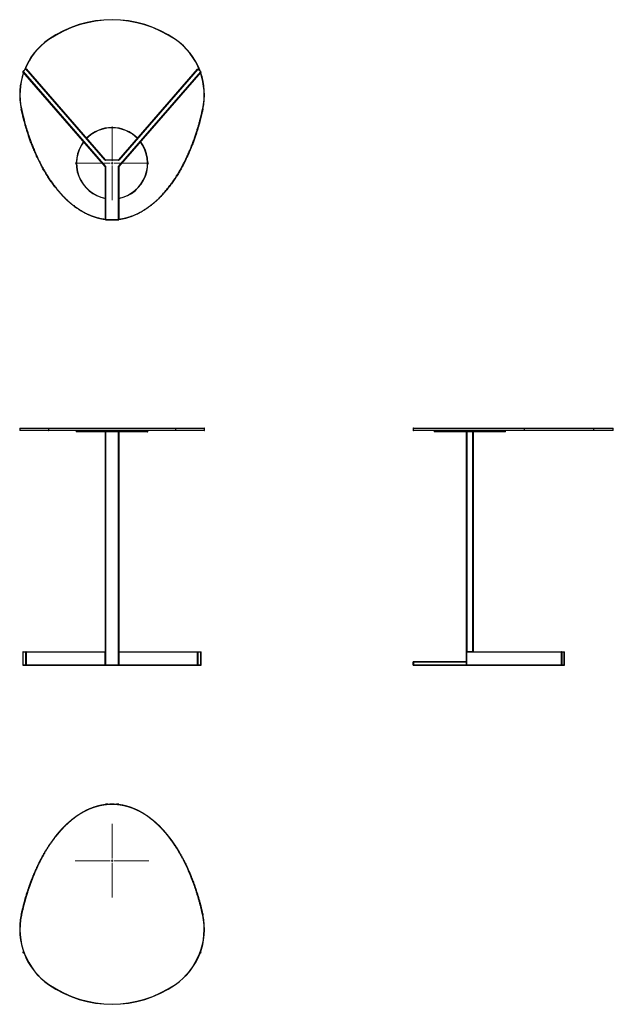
# Model space of a CAD drawing. Header units: metres. Extents: x 0.082 to 0.367, y 0.037 to 0.265.
import ezdxf

# ---------------------------------------------------------------- set-up
doc = ezdxf.new("R2010")
doc.units = ezdxf.units.M
doc.header["$LTSCALE"] = 0.002
doc.layers.get('0').update_dxf_attribs({"lineweight": 25})

# ---------------------------------------------------------------- blocks, each defined once
blk = doc.blocks.new('SW_CENTERMARKSYMBOL_0')
at = {"color": 7, "linetype": 'Continuous', "lineweight": 18}
for p, q in [((0, 0.0005), (0, 0.00825)), ((-0.0005, 0), (-0.00825, 0)), ((0, 0), (-0.00025, 0)), ((0, 0), (0, 0.00025)), ((0, 0), (0, -0.00025)), ((0, 0), (0.00025, 0)), ((0.0005, 0), (0.00825, 0)), ((0, -0.0005), (0, -0.00825))]:
    blk.add_line(p, q, dxfattribs=at)
blk = doc.blocks.new('SW_CENTERMARKSYMBOL_1')
at = {"color": 7, "linetype": 'Continuous', "lineweight": 18}
for p, q in [((0, 0.0005), (0, 0.00825)), ((-0.0005, 0), (-0.00825, 0)), ((0, 0), (-0.00025, 0)), ((0, 0), (0, 0.00025)), ((0, 0), (0, -0.00025)), ((0, 0), (0.00025, 0)), ((0.0005, 0), (0.00825, 0)), ((0, -0.0005), (0, -0.00825))]:
    blk.add_line(p, q, dxfattribs=at)

msp = doc.modelspace()

# ---------------------------------------------------------------- linework, layer by layer
at = {"color": 7, "linetype": 'Continuous', "lineweight": 25}
for p, q in [((0.0887830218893, 0.2525683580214), (0.0888114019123, 0.2525271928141)), ((0.1171630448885, 0.2525683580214), (0.1171346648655, 0.2525271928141)), ((0.0830427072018, 0.2453955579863), (0.0830049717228, 0.2453627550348)), ((0.1014607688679, 0.224131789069), (0.0830049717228, 0.2453627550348)), ((0.0830099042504, 0.2454332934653), (0.0836771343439, 0.2460133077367)), ((0.0830427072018, 0.2453955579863), (0.0830099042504, 0.2454332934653)), ((0.0837099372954, 0.2459755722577), (0.0830427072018, 0.2453955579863)), ((0.0830427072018, 0.2453955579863), (0.1015230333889, 0.2241363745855)), ((0.0837099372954, 0.2459755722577), (0.0836771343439, 0.2460133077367)), ((0.0837099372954, 0.2459755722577), (0.0837476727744, 0.2460083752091)), ((0.1014203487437, 0.2256020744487), (0.0837099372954, 0.2459755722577)), ((0.0837476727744, 0.2460083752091), (0.1014580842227, 0.2256348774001)), ((0.1044230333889, 0.2241363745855), (0.1228356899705, 0.24531771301)), ((0.1228734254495, 0.2452849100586), (0.1044852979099, 0.224131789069)), ((0.1044879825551, 0.2256348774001), (0.122130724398, 0.2459305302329)), ((0.122168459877, 0.2458977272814), (0.1045257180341, 0.2256020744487)), ((0.122130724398, 0.2459305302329), (0.122168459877, 0.2458977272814)), ((0.1222012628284, 0.2459354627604), (0.122168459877, 0.2458977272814)), ((0.1228356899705, 0.24531771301), (0.122168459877, 0.2458977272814)), ((0.1222012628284, 0.2459354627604), (0.122868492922, 0.245355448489)), ((0.122868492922, 0.245355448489), (0.1228356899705, 0.24531771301)), ((0.1228734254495, 0.2452849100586), (0.1228356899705, 0.24531771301)), ((0.0826935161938, 0.2370188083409), (0.0826446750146, 0.2370081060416)), ((0.123252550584, 0.2370188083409), (0.1233013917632, 0.2370081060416)), ((0.1014203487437, 0.2256020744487), (0.1014580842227, 0.2256348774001)), ((0.1014958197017, 0.2256176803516), (0.1014958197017, 0.2255676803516)), ((0.1014958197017, 0.2256176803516), (0.1044502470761, 0.2256176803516)), ((0.1044502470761, 0.2255676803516), (0.1014958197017, 0.2255676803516)), ((0.1044502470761, 0.2256176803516), (0.1044502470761, 0.2255676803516)), ((0.1044879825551, 0.2256348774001), (0.1045257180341, 0.2256020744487)), ((0.1014607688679, 0.224131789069), (0.1015230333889, 0.2241363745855)), ((0.1015230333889, 0.2241363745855), (0.1014730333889, 0.2240989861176)), ((0.1014730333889, 0.2122581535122), (0.1014730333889, 0.2240989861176)), ((0.1015230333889, 0.2241363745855), (0.1015230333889, 0.2122581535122)), ((0.1044230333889, 0.2122581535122), (0.1044230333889, 0.2241363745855)), ((0.1044730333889, 0.2240989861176), (0.1044230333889, 0.2241363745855)), ((0.1044230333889, 0.2241363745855), (0.1044852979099, 0.224131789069)), ((0.1044730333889, 0.2240989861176), (0.1044730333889, 0.2122581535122)), ((0.1015230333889, 0.2122581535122), (0.1014730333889, 0.2122581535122)), ((0.1015230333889, 0.2122581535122), (0.1015230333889, 0.2122081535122)), ((0.1015230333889, 0.2122581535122), (0.1044230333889, 0.2122581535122)), ((0.1044230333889, 0.2122081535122), (0.1015230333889, 0.2122081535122)), ((0.1044230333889, 0.2122581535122), (0.1044230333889, 0.2122081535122)), ((0.1044730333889, 0.2122581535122), (0.1044230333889, 0.2122581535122)), ((0.0822970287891, 0.1655733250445), (0.0822970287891, 0.1651733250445)), ((0.0823470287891, 0.1656233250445), (0.0888114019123, 0.1656233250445)), ((0.1171630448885, 0.1655733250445), (0.0887830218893, 0.1655733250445)), ((0.0887830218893, 0.1655733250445), (0.0887830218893, 0.1651733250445)), ((0.0887830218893, 0.1651733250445), (0.1171630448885, 0.1651733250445)), ((0.0888114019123, 0.1656233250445), (0.1171346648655, 0.1656233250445)), ((0.1171346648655, 0.1656233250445), (0.1235990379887, 0.1656233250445)), ((0.1171630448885, 0.1655733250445), (0.1171630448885, 0.1651733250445)), ((0.1236490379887, 0.1651733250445), (0.1236490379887, 0.1655733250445)), ((0.1703824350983, 0.1655733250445), (0.1703824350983, 0.1651733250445)), ((0.1951823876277, 0.1655733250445), (0.1951823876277, 0.1651733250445)), ((0.2107426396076, 0.1655733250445), (0.1951823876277, 0.1655733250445)), ((0.1951823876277, 0.1651733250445), (0.2107426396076, 0.1651733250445)), ((0.195193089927, 0.1656233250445), (0.2107014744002, 0.1656233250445)), ((0.2107014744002, 0.1656233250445), (0.2151100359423, 0.1656233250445)), ((0.2107426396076, 0.1655733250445), (0.2107426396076, 0.1651733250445)), ((0.2151600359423, 0.1651733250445), (0.2151600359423, 0.1655733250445)), ((0.0888114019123, 0.1651233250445), (0.0823470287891, 0.1651233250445)), ((0.1171346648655, 0.1651233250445), (0.0888114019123, 0.1651233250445)), ((0.0949730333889, 0.1651233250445), (0.0949730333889, 0.1648733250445)), ((0.1029730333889, 0.1648233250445), (0.0950230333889, 0.1648233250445)), ((0.1014730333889, 0.1156733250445), (0.1014730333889, 0.1648233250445)), ((0.1015230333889, 0.1648233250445), (0.1015230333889, 0.1156733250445)), ((0.1109230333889, 0.1648233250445), (0.1029730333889, 0.1648233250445)), ((0.1044230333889, 0.1155733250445), (0.1044230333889, 0.1648233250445)), ((0.1044730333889, 0.1648233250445), (0.1044730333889, 0.1156733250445)), ((0.1109730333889, 0.1648733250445), (0.1109730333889, 0.1651233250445)), ((0.1235990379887, 0.1651233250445), (0.1171346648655, 0.1651233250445)), ((0.1750419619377, 0.1651233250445), (0.1750419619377, 0.1648733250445)), ((0.1909919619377, 0.1648233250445), (0.1750919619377, 0.1648233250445)), ((0.1822919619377, 0.1156733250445), (0.1822919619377, 0.1648233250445)), ((0.1823419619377, 0.1648233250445), (0.1823419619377, 0.1156733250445)), ((0.1837419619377, 0.1156733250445), (0.1837419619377, 0.1648233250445)), ((0.1837919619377, 0.1648233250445), (0.1837919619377, 0.1156733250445)), ((0.1910419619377, 0.1648733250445), (0.1910419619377, 0.1651233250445)), ((0.2107014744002, 0.1651233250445), (0.195193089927, 0.1651233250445)), ((0.2151100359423, 0.1651233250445), (0.2107014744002, 0.1651233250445)), ((0.0829927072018, 0.1155733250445), (0.0829927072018, 0.1126733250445)), ((0.0836771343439, 0.1155733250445), (0.0830099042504, 0.1155733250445)), ((0.0830099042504, 0.1155733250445), (0.0830099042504, 0.1126733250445)), ((0.0830427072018, 0.1156233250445), (0.0837099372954, 0.1156233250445)), ((0.0837476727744, 0.1155733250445), (0.0836771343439, 0.1155733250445)), ((0.0836771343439, 0.1126733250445), (0.0836771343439, 0.1155733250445)), ((0.0837099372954, 0.1156233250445), (0.1014203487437, 0.1156233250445)), ((0.0837476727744, 0.1155733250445), (0.0837476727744, 0.1126733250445)), ((0.1014580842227, 0.1155733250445), (0.0837476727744, 0.1155733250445)), ((0.1014203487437, 0.1156233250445), (0.1014269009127, 0.1156233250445)), ((0.1014580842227, 0.1126733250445), (0.1014580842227, 0.1155733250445)), ((0.1014613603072, 0.1155733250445), (0.1014580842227, 0.1155733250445)), ((0.1014594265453, 0.1156390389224), (0.1014958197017, 0.1156047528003)), ((0.1014730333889, 0.1156733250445), (0.1015230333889, 0.1156733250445)), ((0.1014958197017, 0.1156047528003), (0.1014958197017, 0.1126733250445)), ((0.1044230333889, 0.1155733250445), (0.1044366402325, 0.1156005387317)), ((0.1044502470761, 0.1155869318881), (0.1044230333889, 0.1155733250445)), ((0.1044502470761, 0.1155733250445), (0.1044230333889, 0.1155733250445)), ((0.1044502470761, 0.1155733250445), (0.1044502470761, 0.1155869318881)), ((0.1044879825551, 0.1155733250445), (0.1044502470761, 0.1155733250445)), ((0.1044502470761, 0.1126733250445), (0.1044502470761, 0.1155733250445)), ((0.104471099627, 0.1156733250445), (0.1044730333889, 0.1156733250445)), ((0.122130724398, 0.1155733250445), (0.1044879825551, 0.1155733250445)), ((0.1044879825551, 0.1155733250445), (0.1044879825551, 0.1126733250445)), ((0.1045191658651, 0.1156233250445), (0.1045257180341, 0.1156233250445)), ((0.1045257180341, 0.1156233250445), (0.122168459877, 0.1156233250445)), ((0.1222012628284, 0.1155733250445), (0.122130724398, 0.1155733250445)), ((0.122130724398, 0.1126733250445), (0.122130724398, 0.1155733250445)), ((0.122168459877, 0.1156233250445), (0.1228356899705, 0.1156233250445)), ((0.1222012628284, 0.1155733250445), (0.1222012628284, 0.1126733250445)), ((0.122868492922, 0.1155733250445), (0.1222012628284, 0.1155733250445)), ((0.122868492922, 0.1126733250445), (0.122868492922, 0.1155733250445)), ((0.1228856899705, 0.1126733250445), (0.1228856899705, 0.1155733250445)), ((0.1822919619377, 0.1156047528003), (0.1822919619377, 0.1156733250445)), ((0.1822919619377, 0.1156733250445), (0.1823419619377, 0.1156733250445)), ((0.1823091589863, 0.1156047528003), (0.1822919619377, 0.1156047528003)), ((0.1822919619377, 0.1134733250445), (0.1822919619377, 0.1156047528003)), ((0.1823091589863, 0.1156047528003), (0.1823091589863, 0.1134733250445)), ((0.1823419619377, 0.1156733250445), (0.1837419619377, 0.1156733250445)), ((0.1823419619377, 0.1156390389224), (0.1823419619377, 0.1156733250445)), ((0.203537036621, 0.1155733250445), (0.182392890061, 0.1155733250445)), ((0.1824256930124, 0.1156233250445), (0.2035698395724, 0.1156233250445)), ((0.1837419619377, 0.1156390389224), (0.1837419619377, 0.1156733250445)), ((0.1837419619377, 0.1156733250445), (0.1837919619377, 0.1156733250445)), ((0.1837419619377, 0.1156233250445), (0.1837419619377, 0.1156390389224)), ((0.1837919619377, 0.1156733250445), (0.1837919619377, 0.1156233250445)), ((0.2036075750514, 0.1155733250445), (0.203537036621, 0.1155733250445)), ((0.203537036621, 0.1126733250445), (0.203537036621, 0.1155733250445)), ((0.2035698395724, 0.1156233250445), (0.2041498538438, 0.1156233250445)), ((0.2036075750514, 0.1155733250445), (0.2036075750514, 0.1126733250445)), ((0.2041875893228, 0.1155733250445), (0.2036075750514, 0.1155733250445)), ((0.2041875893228, 0.1126733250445), (0.2041875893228, 0.1155733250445)), ((0.2041998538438, 0.1126733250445), (0.2041998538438, 0.1155733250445)), ((0.0830099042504, 0.1126733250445), (0.0836771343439, 0.1126733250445)), ((0.0837099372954, 0.1126233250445), (0.0830427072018, 0.1126233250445)), ((0.0837476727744, 0.1126733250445), (0.0836771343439, 0.1126733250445)), ((0.1014203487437, 0.1126233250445), (0.0837099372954, 0.1126233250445)), ((0.0837476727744, 0.1126733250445), (0.1014580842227, 0.1126733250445)), ((0.1014958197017, 0.1126233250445), (0.1014203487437, 0.1126233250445)), ((0.1014580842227, 0.1126733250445), (0.1014958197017, 0.1126733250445)), ((0.1014958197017, 0.1126733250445), (0.1014958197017, 0.1126233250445)), ((0.1014958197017, 0.1126733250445), (0.1044502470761, 0.1126733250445)), ((0.1044502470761, 0.1126233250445), (0.1014958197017, 0.1126233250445)), ((0.1044502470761, 0.1126733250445), (0.1044879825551, 0.1126733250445)), ((0.1044502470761, 0.1126733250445), (0.1044502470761, 0.1126233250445)), ((0.1045257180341, 0.1126233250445), (0.1044502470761, 0.1126233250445)), ((0.1044879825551, 0.1126733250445), (0.122130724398, 0.1126733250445)), ((0.122168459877, 0.1126233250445), (0.1045257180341, 0.1126233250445)), ((0.1222012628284, 0.1126733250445), (0.122130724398, 0.1126733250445)), ((0.1228356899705, 0.1126233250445), (0.122168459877, 0.1126233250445)), ((0.1222012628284, 0.1126733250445), (0.122868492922, 0.1126733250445)), ((0.1703824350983, 0.1126733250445), (0.1703824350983, 0.1133733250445)), ((0.1704324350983, 0.1133733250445), (0.1703824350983, 0.1133733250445)), ((0.1703824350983, 0.1126733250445), (0.1704324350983, 0.1126733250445)), ((0.1704324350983, 0.1133733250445), (0.1704324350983, 0.1134233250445)), ((0.1704324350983, 0.1134233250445), (0.1822419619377, 0.1134233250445)), ((0.1822419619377, 0.1133733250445), (0.1704324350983, 0.1133733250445)), ((0.1704324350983, 0.1133733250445), (0.1704324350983, 0.1126733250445)), ((0.1704324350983, 0.1126233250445), (0.1704324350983, 0.1126733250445)), ((0.1704324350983, 0.1126733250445), (0.1822732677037, 0.1126733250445)), ((0.1823106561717, 0.1126233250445), (0.1704324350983, 0.1126233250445)), ((0.1822419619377, 0.1134076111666), (0.1822419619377, 0.1134233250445)), ((0.1822419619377, 0.1133733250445), (0.1822419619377, 0.1134076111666)), ((0.1822732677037, 0.1133783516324), (0.1823060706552, 0.1133783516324)), ((0.1822732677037, 0.1126733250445), (0.1822732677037, 0.1133783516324)), ((0.1822732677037, 0.1126733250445), (0.1823060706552, 0.1126733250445)), ((0.1822919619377, 0.1134733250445), (0.1823091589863, 0.1134733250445)), ((0.1822919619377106, 0.1134678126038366), (0.1822919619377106, 0.1134733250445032)), ((0.1823060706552, 0.1133783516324), (0.1823060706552, 0.1126733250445)), ((0.1823060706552, 0.1126733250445), (0.203537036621, 0.1126733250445)), ((0.2035698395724, 0.1126233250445), (0.1823106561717, 0.1126233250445)), ((0.2036075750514, 0.1126733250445), (0.203537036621, 0.1126733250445)), ((0.2041498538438, 0.1126233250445), (0.2035698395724, 0.1126233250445)), ((0.2036075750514, 0.1126733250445), (0.2041875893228, 0.1126733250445)), ((0.1014730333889, 0.0814885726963), (0.1014730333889, 0.0815334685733)), ((0.1014730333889, 0.0815334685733), (0.1015230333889, 0.0815334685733)), ((0.1015230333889, 0.0815834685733), (0.1015230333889, 0.0815334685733)), ((0.1015230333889, 0.0815834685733), (0.1044230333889, 0.0815834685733)), ((0.1044230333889, 0.0815334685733), (0.1044230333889, 0.0815834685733)), ((0.1044230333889, 0.0815334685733), (0.1044730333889, 0.0815334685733)), ((0.1044730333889, 0.0815334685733), (0.1044730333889, 0.0814852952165)), ((0.0826446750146, 0.0567835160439), (0.0826935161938, 0.0567728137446)), ((0.1233013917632, 0.0567835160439), (0.123252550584, 0.0567728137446)), ((0.0830049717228, 0.0484288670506), (0.0831477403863, 0.0485931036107)), ((0.1227983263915, 0.0485931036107), (0.1228734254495, 0.0485067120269)), ((0.1228356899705, 0.0484739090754), (0.1228734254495, 0.0485067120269)), ((0.1228356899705, 0.0484739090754), (0.122868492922, 0.0484361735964)), ((0.0830427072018, 0.0483960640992), (0.0830049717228, 0.0484288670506)), ((0.0830427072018, 0.0483960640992), (0.0830099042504, 0.0483583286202)), ((0.0833435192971, 0.0480683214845), (0.0830099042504, 0.0483583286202)), ((0.122868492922, 0.0484361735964), (0.1226819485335, 0.0482740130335)), ((0.0888114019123, 0.0412644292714), (0.0887830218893, 0.041223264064)), ((0.1171346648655, 0.0412644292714), (0.1171630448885, 0.041223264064))]:
    msp.add_line(p, q, dxfattribs=at)
at = {"color": 16, "linetype": 'Continuous', "lineweight": 25, "true_color": 0x7f0000}
for p, q in [((0.0887830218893, 0.1655733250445), (0.0822970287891, 0.1655733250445)), ((0.0822970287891, 0.1651733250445), (0.0887830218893, 0.1651733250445)), ((0.1236490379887, 0.1655733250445), (0.1171630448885, 0.1655733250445)), ((0.1171630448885, 0.1651733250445), (0.1236490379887, 0.1651733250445)), ((0.2151600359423, 0.1655733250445), (0.2107426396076, 0.1655733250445)), ((0.2107426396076, 0.1651733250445), (0.2151600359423, 0.1651733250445)), ((0.0949730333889, 0.1648733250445), (0.1029730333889, 0.1648733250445)), ((0.1029730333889, 0.1648733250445), (0.1109730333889, 0.1648733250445)), ((0.1750419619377, 0.1648733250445), (0.1910419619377, 0.1648733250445)), ((0.0830099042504, 0.1155733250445), (0.0829927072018, 0.1155733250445)), ((0.1228856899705, 0.1155733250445), (0.122868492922, 0.1155733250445)), ((0.2041998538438, 0.1155733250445), (0.2041875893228, 0.1155733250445)), ((0.0830099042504, 0.1126733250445), (0.0829927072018, 0.1126733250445)), ((0.1228856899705, 0.1126733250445), (0.122868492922, 0.1126733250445)), ((0.2041998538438, 0.1126733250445), (0.2041875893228, 0.1126733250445)), ((0.1015230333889, 0.0815334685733), (0.1015230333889, 0.0814927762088)), ((0.1020070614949, 0.0815334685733), (0.1015230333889, 0.0815334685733)), ((0.1044230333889, 0.0815334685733), (0.1039539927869, 0.0815334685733)), ((0.1044230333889, 0.081489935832), (0.1044230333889, 0.0815334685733)), ((0.0831669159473, 0.0485389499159), (0.0830427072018, 0.0483960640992)), ((0.1227186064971, 0.0483721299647), (0.1228356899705, 0.0484739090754)), ((0.1228356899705, 0.0484739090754), (0.1227791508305, 0.0485389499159)), ((0.0830427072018, 0.0483960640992), (0.0833043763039, 0.048168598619))]:
    msp.add_line(p, q, dxfattribs=at)
at = {"color": 7, "linetype": 'Continuous', "lineweight": 25, "flags": 128}
for points in [[(0.0888114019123, 0.1656233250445), (0.0888058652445, 0.1656223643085), (0.0888005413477, 0.1656195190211), (0.0887956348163, 0.1656148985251), (0.0887913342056, 0.1656086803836), (0.0887878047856, 0.1656011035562), (0.0887851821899, 0.1655924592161), (0.0887835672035, 0.1655830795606), (0.0887830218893, 0.1655733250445)], [(0.0887830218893, 0.1651733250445), (0.0887835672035, 0.1651635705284), (0.0887851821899, 0.1651541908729), (0.0887878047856, 0.1651455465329), (0.0887913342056, 0.1651379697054), (0.0887956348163, 0.1651317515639), (0.0888005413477, 0.1651271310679), (0.0888058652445, 0.1651242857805), (0.0888114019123, 0.1651233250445)], [(0.1171346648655, 0.1656233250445), (0.1171402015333, 0.1656223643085), (0.1171455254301, 0.1656195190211), (0.1171504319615, 0.1656148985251), (0.1171547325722, 0.1656086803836), (0.1171582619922, 0.1656011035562), (0.1171608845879, 0.1655924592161), (0.1171624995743, 0.1655830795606), (0.1171630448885, 0.1655733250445)], [(0.1171630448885, 0.1651733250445), (0.1171624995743, 0.1651635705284), (0.1171608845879, 0.1651541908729), (0.1171582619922, 0.1651455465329), (0.1171547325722, 0.1651379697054), (0.1171504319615, 0.1651317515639), (0.1171455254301, 0.1651271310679), (0.1171402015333, 0.1651242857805), (0.1171346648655, 0.1651233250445)], [(0.0830427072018, 0.1156233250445), (0.0830363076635, 0.1156223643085), (0.0830301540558, 0.1156195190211), (0.0830244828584, 0.1156148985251), (0.0830195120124, 0.1156086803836), (0.0830154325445, 0.1156011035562), (0.0830124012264, 0.1155924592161), (0.0830105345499, 0.1155830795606), (0.0830099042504, 0.1155733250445)], [(0.0836771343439, 0.1155733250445), (0.0836777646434, 0.1155830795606), (0.0836796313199, 0.1155924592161), (0.083682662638, 0.1156011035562), (0.0836867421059, 0.1156086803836), (0.083691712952, 0.1156148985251), (0.0836973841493, 0.1156195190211), (0.083703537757, 0.1156223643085), (0.0837099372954, 0.1156233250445)], [(0.122168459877, 0.1156233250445), (0.1221748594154, 0.1156223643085), (0.122181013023, 0.1156195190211), (0.1221866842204, 0.1156148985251), (0.1221916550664, 0.1156086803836), (0.1221957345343, 0.1156011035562), (0.1221987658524, 0.1155924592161), (0.1222006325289, 0.1155830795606), (0.1222012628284, 0.1155733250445)], [(0.1228356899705, 0.1156233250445), (0.1228420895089, 0.1156223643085), (0.1228482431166, 0.1156195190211), (0.1228539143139, 0.1156148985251), (0.1228588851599, 0.1156086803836), (0.1228629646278, 0.1156011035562), (0.122865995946, 0.1155924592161), (0.1228678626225, 0.1155830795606), (0.122868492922, 0.1155733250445)], [(0.1824256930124, 0.1156233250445), (0.182419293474, 0.1156223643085), (0.1824131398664, 0.1156195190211), (0.182407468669, 0.1156148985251), (0.182402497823, 0.1156086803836), (0.1823984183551, 0.1156011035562), (0.182395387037, 0.1155924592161), (0.1823935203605, 0.1155830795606), (0.182392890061, 0.1155733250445)], [(0.2035698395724, 0.1156233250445), (0.2035634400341, 0.1156223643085), (0.2035572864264, 0.1156195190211), (0.2035516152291, 0.1156148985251), (0.203546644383, 0.1156086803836), (0.2035425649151, 0.1156011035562), (0.203539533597, 0.1155924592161), (0.2035376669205, 0.1155830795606), (0.203537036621, 0.1155733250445)], [(0.0830427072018, 0.1126233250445), (0.0830363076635, 0.1126242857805), (0.0830301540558, 0.1126271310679), (0.0830244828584, 0.1126317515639), (0.0830195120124, 0.1126379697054), (0.0830154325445, 0.1126455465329), (0.0830124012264, 0.1126541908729), (0.0830105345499, 0.1126635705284), (0.0830099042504, 0.1126733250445)], [(0.0837099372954, 0.1126233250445), (0.083703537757, 0.1126242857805), (0.0836973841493, 0.1126271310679), (0.083691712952, 0.1126317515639), (0.0836867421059, 0.1126379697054), (0.083682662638, 0.1126455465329), (0.0836796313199, 0.1126541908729), (0.0836777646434, 0.1126635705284), (0.0836771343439, 0.1126733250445)], [(0.1222012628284, 0.1126733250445), (0.1222006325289, 0.1126635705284), (0.1221987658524, 0.1126541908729), (0.1221957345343, 0.1126455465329), (0.1221916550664, 0.1126379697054), (0.1221866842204, 0.1126317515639), (0.122181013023, 0.1126271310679), (0.1221748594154, 0.1126242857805), (0.122168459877, 0.1126233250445)], [(0.122868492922, 0.1126733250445), (0.1228678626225, 0.1126635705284), (0.122865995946, 0.1126541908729), (0.1228629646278, 0.1126455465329), (0.1228588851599, 0.1126379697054), (0.1228539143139, 0.1126317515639), (0.1228482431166, 0.1126271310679), (0.1228420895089, 0.1126242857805), (0.1228356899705, 0.1126233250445)], [(0.2035698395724, 0.1126233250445), (0.2035634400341, 0.1126242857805), (0.2035572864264, 0.1126271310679), (0.2035516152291, 0.1126317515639), (0.203546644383, 0.1126379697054), (0.2035425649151, 0.1126455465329), (0.203539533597, 0.1126541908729), (0.2035376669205, 0.1126635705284), (0.203537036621, 0.1126733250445)]]:
    msp.add_lwpolyline(points, dxfattribs=at)
at = {"color": 7, "linetype": 'Continuous', "lineweight": 25}
for centre, radius, start, end in [((0.1029730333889, 0.2319857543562), 0.025, 55.41693253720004, 124.5830674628), ((0.1029730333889, 0.2319857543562), 0.02495, 55.41693253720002, 124.5830674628), ((0.0972970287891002, 0.2402187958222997), 0.0150000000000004, 124.5830674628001, 158.4713154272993), ((0.1086490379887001, 0.2402187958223), 0.0149999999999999, 20.68648714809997, 55.41693253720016), ((0.0972970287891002, 0.2402187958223), 0.0150000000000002, 160.6109107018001, 192.3595633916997), ((0.0830427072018, 0.2453955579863), 5e-05, 131.0000000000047, 221.0000000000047), ((0.0837099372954, 0.2459755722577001), 5e-05, 40.99999999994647, 131.0000000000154), ((0.122168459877, 0.2458977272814), 5e-05, 49.00000000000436, 138.9999999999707), ((0.1086490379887, 0.2402187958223), 0.015, 347.6404366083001, 19.38908929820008), ((0.1228356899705, 0.24531771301), 5e-05, 318.9999999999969, 49.00000000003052), ((0.1029730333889, 0.2248676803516), 0.008, 89.9999999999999, 135.5887101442), ((0.1029730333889, 0.2248676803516), 0.008, 44.4112898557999, 89.9999999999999), ((0.1029730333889, 0.2248676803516), 0.008, 142.7132405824, 259.1930771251), ((0.1029730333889, 0.2248676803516), 0.008, 280.8069228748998, 37.28675941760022), ((0.1014958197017, 0.2256676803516), 0.0001, 221.0000000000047, 270), ((0.1014958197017, 0.2256676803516), 5e-05, 221.0000000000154, 270.0000000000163), ((0.1044502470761, 0.2256676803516), 5e-05, 269.9999999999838, 318.9999999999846), ((0.1044502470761, 0.2256676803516), 0.0001, 270.0000000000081, 319.0000000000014), ((0.1014230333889, 0.2240989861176), 5.00000000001e-05, 3.25689e-11, 40.99999999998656), ((0.1045230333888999, 0.2240989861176), 4.99999999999e-05, 138.9999999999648, 180.0000000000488), ((0.1015230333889, 0.2122581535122), 5e-05, 180, 270.0000000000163), ((0.1044230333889, 0.2122581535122), 5e-05, 270, 0), ((0.0823470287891, 0.1655733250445), 5e-05, 90.00000000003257, 179.9999999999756), ((0.0823470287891, 0.1651733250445), 5e-05, 180.0000000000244, 269.9999999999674), ((0.1235990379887, 0.1655733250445), 5e-05, 2.03555e-11, 89.99999999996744), ((0.1235990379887, 0.1651733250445), 5e-05, 269.9999999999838, 4.0927e-12), ((0.1704324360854, 0.1655733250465), 4.99999980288e-05, 89.99774497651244, 180.0000022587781), ((0.1704324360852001, 0.1651733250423), 4.99999977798e-05, 182.3153625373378, 270.0022552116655), ((0.1952488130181, 0.1655852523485), 6.74877253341e-05, 145.6572318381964, 190.1795201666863), ((0.1952488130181, 0.1651613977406), 6.74877253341e-05, 169.8204798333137, 214.3427681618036), ((0.2106965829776, 0.165577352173), 4.62323580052e-05, 355.0028450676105, 83.92669128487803), ((0.2106965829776, 0.165169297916), 4.62323580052e-05, 276.0733087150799, 4.997154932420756), ((0.2151100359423, 0.1655733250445), 5e-05, 0, 89.99999999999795), ((0.2151100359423, 0.1651733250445), 5e-05, 269.999999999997, 4.0359e-12), ((0.0950230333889, 0.1648733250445), 5e-05, 180.0000000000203, 269.9999999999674), ((0.1109230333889, 0.1648733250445), 5e-05, 270, 4.0927e-12), ((0.1750919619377, 0.1648733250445), 5e-05, 179.9999999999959, 270), ((0.1909919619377, 0.1648733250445), 5e-05, 269.9999999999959, 4.0359e-12), ((0.0830427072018, 0.1155733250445), 5e-05, 90, 179.9999999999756), ((0.0837028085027, 0.1155787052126), 4.51857176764e-05, 353.1616889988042, 80.92272022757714), ((0.101413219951, 0.1155787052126), 4.51857176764e-05, 353.161688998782, 80.92272022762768), ((0.1014230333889, 0.1156733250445), 4.99999999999e-05, 269.9999999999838, 292.6432605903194), ((0.1014173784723, 0.1155798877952), 4.44687699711e-05, 351.5132254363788, 77.63505652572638), ((0.1014230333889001, 0.1156733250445), 4.99999999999e-05, 316.7075503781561, 4.47358e-11), ((0.1014230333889, 0.1156733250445), 0.0001, 316.7075503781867, 1.9895e-12), ((0.1046217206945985, 0.1157720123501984), 0.0002523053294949, 222.8145346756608, 227.1854653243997), ((0.1045617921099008, 0.1158406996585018), 0.000256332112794, 241.6549818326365, 254.0687476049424), ((0.1045184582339, 0.1156737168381), 5.13035434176e-05, 182.4746447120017, 270.0967411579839), ((0.1045201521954, 0.1156723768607), 4.90617317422e-05, 178.8926132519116, 268.8480558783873), ((0.1045230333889, 0.1156733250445), 5e-05, 179.9999999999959, 270.0000000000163), ((0.1045519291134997, 0.1155734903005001), 6.3946771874e-05, 161.0914345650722, 180.1480681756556), ((0.1045257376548, 0.1155944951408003), 2.88299103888e-05, 90.03899347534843, 104.4473823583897), ((0.1221755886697, 0.1155787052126), 4.51857176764e-05, 99.07727977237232, 186.838311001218), ((0.1228356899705, 0.1155733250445), 5e-05, 1.62844e-11, 89.99999999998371), ((0.1823353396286, 0.115595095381), 4.4439732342e-05, 81.42999165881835, 167.4486226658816), ((0.1823869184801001, 0.115563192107), 8.81693263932e-05, 120.656415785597, 151.8765027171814), ((0.2035627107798, 0.1155787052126), 4.51857176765e-05, 353.1616889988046, 80.92272022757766), ((0.2041498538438, 0.1155733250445), 5e-05, 8.1422e-12, 89.99999999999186), ((0.2041427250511, 0.1155787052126), 4.51857176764e-05, 353.1616889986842, 80.92272022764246), ((0.0830427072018, 0.1126733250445), 5e-05, 180.0000000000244, 270), ((0.0837028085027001, 0.1126679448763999), 4.51857176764e-05, 279.077279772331, 6.8383110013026), ((0.101413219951, 0.1126679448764), 4.51857176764e-05, 279.0772797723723, 6.83831100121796), ((0.1045328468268, 0.1126679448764), 4.51857176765e-05, 173.1616889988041, 260.9227202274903), ((0.1221755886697, 0.1126679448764), 4.51857176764e-05, 173.1616889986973, 260.9227202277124), ((0.1228356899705, 0.1126733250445), 5e-05, 270.0000000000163, 359.9999999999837), ((0.1704324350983, 0.1133733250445), 5e-05, 90.00000000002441, 179.9999999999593), ((0.1704324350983, 0.1126733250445), 5e-05, 179.9999999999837, 270.0000000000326), ((0.1822419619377, 0.1134733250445), 5e-05, 270.0000000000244, 359.9999999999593), ((0.1822419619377, 0.1134733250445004), 0.0001000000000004, 270.0000000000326, 288.2435962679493), ((0.2035627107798, 0.1126679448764), 4.51857176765e-05, 279.0772797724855, 6.838311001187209), ((0.2041498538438, 0.1126733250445), 5e-05, 270.0000000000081, 359.9999999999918), ((0.2041427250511, 0.1126679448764), 4.51857176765e-05, 279.0772797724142, 6.838311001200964), ((0.1015230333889, 0.0815334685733), 5e-05, 89.99999999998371, 180), ((0.1044230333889, 0.0815334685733), 5e-05, 359.9999999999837, 90.00000000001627), ((0.0972970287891, 0.0535728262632), 0.015, 167.6404366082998, 235.4169325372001), ((0.0972970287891, 0.0535728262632), 0.01495, 167.6404366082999, 235.4169325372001), ((0.1086490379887, 0.0535728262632), 0.01495, 304.5830674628, 12.35956339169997), ((0.1086490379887, 0.0535728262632), 0.015, 304.5830674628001, 12.35956339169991), ((0.1228356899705, 0.0484739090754), 5e-05, 311.0000000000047, 41.00000000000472), ((0.0830427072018, 0.0483960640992), 5e-05, 139.0000000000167, 228.9999999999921), ((0.1029730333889, 0.0618058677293), 0.025, 235.4169325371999, 304.5830674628), ((0.1029730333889, 0.0618058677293), 0.02495, 235.4169325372, 304.5830674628)]:
    msp.add_arc(centre, radius, start, end, dxfattribs=at)
at = {"color": 16, "linetype": 'Continuous', "lineweight": 25, "true_color": 0x7f0000}
for centre, radius, start, end in [((0.0972970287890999, 0.2402187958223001), 0.0149499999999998, 124.5830674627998, 158.1004463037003), ((0.1086490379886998, 0.2402187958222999), 0.0149500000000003, 21.04424735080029, 55.41693253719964), ((0.0972970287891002, 0.2402187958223), 0.0149500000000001, 160.7198758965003, 192.3595633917), ((0.1086490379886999, 0.2402187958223), 0.0149500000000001, 347.6404366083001, 19.2801241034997), ((0.1029730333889, 0.2248676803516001), 0.0079499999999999, 89.9999999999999, 135.6176324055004), ((0.1029730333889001, 0.2248676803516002), 0.0079499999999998, 44.38236759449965, 90.00000000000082), ((0.1029730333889, 0.2248676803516), 0.00795, 142.7879626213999, 259.1242835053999), ((0.1029730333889, 0.2248676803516), 0.00795, 280.8757164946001, 37.21203737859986), ((0.1837447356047, 0.1155823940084), 5.67127808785e-05, 46.19709023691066, 92.80329815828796)]:
    msp.add_arc(centre, radius, start, end, dxfattribs=at)
at = {"color": 7, "linetype": 'Continuous', "lineweight": 25}
for points in [[(0.1014730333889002, 0.2123062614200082), (0.1009606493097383, 0.212351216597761), (0.0994489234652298, 0.2126824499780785), (0.0970367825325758, 0.2135876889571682), (0.0939861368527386, 0.2155301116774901), (0.0910448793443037, 0.2184246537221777), (0.0879911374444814, 0.2225754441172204), (0.085271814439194, 0.2281350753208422), (0.0836258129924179, 0.2330118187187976), (0.0828754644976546, 0.2360056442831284), (0.0826446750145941, 0.2370081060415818)], [(0.1233013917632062, 0.2370081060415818), (0.1230711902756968, 0.2360055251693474), (0.1223198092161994, 0.2330119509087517), (0.1206744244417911, 0.2281351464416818), (0.1179549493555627, 0.2225754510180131), (0.1149009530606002, 0.2184243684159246), (0.1119598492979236, 0.2155301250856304), (0.1089090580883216, 0.2135871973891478), (0.1064967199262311, 0.2126834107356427), (0.1049856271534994, 0.212345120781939), (0.1044730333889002, 0.2123031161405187)], [(0.1014269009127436, 0.1156233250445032), (0.1014297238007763, 0.1156233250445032), (0.101437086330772, 0.1156248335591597), (0.1014457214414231, 0.1156284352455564), (0.1014552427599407, 0.1156345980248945), (0.1014594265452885, 0.1156390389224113)], [(0.1014958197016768, 0.1156047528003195), (0.1014930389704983, 0.1155988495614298), (0.1014859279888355, 0.1155879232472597), (0.1014791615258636, 0.1155811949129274), (0.1014741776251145, 0.1155774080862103), (0.1014689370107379, 0.115574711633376), (0.1014637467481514, 0.1155733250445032), (0.1014613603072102, 0.1155733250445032)], [(0.1044400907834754, 0.1156151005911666), (0.1044420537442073, 0.1156235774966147), (0.1044475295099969, 0.1156399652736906), (0.1044528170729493, 0.1156513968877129), (0.1044566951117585, 0.1156585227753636), (0.104460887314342, 0.1156648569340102), (0.1044652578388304, 0.1156700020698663), (0.1044672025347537, 0.1156715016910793)], [(0.1044914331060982, 0.1155942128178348), (0.1044872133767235, 0.1155917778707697), (0.1044778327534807, 0.1155894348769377), (0.1044672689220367, 0.1155879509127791), (0.1044560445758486, 0.1155871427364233), (0.1044502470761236, 0.1155869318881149)], [(0.1044672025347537, 0.1156715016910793), (0.1044695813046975, 0.1156733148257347), (0.1044710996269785, 0.1156733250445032)], [(0.1045191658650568, 0.1156233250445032), (0.1045194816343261, 0.1156233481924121), (0.1045185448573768, 0.1156224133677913)], [(0.1823091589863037, 0.1156047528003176), (0.1823247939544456, 0.1155903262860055), (0.1823700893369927, 0.1155733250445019), (0.182392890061, 0.1155733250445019)], [(0.1823419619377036, 0.1156390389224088), (0.1823575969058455, 0.1156318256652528), (0.1824028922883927, 0.115623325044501), (0.1824256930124, 0.115623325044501)], [(0.1837695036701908, 0.1156233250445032), (0.1837641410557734, 0.1156233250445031), (0.183754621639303, 0.1156248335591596), (0.1837470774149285, 0.1156284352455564), (0.1837419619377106, 0.1156345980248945), (0.1837419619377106, 0.1156390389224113)], [(0.1822419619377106, 0.113407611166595), (0.1822544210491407, 0.1134100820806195), (0.1822775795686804, 0.1134233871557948), (0.1822844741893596, 0.1134328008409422)], [(0.1822732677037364, 0.113378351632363), (0.1822741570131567, 0.1133816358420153), (0.1822748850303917, 0.1133883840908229), (0.1822736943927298, 0.113394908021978), (0.1822699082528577, 0.1134000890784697), (0.1822643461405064, 0.113403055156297), (0.1822580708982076, 0.1134045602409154), (0.18225168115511, 0.1134057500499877), (0.182245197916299, 0.1134068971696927), (0.1822419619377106, 0.113407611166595)], [(0.18227326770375, 0.1126733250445), (0.18227326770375, 0.1126556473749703), (0.1822974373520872, 0.1126233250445), (0.1823106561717, 0.1126233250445)], [(0.1822913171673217, 0.1134509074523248), (0.1822905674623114, 0.1134458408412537), (0.1822871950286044, 0.1134365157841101), (0.1822844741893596, 0.1134328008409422)], [(0.1822844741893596, 0.1134328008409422), (0.1822893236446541, 0.1134279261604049), (0.1822976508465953, 0.1134161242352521), (0.182303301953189, 0.1134020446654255), (0.1823060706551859, 0.1133864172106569), (0.1823060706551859, 0.113378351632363)], [(0.1822913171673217, 0.1134509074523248), (0.1822959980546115, 0.1134561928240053), (0.1823048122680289, 0.1134675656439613), (0.1823091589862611, 0.1134733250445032)], [(0.1823060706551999, 0.1126733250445), (0.1823060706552, 0.1126556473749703), (0.1823090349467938, 0.1126233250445), (0.1823106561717, 0.1126233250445)]]:
    msp.add_open_spline(points, degree=2, dxfattribs=at)
at = {"color": 16, "linetype": 'Continuous', "lineweight": 25, "true_color": 0x7f0000}
for points in [[(0.0826935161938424, 0.2370188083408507), (0.0829262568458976, 0.2360189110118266), (0.0836714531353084, 0.2330304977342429), (0.0853147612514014, 0.2281642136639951), (0.0880261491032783, 0.2226151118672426), (0.0910711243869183, 0.2184711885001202), (0.0940039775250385, 0.2155802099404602), (0.0970469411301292, 0.2136388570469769), (0.0994532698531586, 0.2127331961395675), (0.1009617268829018, 0.2124025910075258), (0.1014730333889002, 0.2123574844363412)], [(0.1044730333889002, 0.2123520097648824), (0.1047288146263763, 0.212372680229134), (0.1054878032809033, 0.2125094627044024), (0.1067335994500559, 0.2128208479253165), (0.1088984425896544, 0.2136398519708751), (0.1119415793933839, 0.2155795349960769), (0.1148744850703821, 0.218470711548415), (0.1179197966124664, 0.2226148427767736), (0.1206317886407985, 0.2281639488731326), (0.1222731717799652, 0.2330308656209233), (0.1230227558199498, 0.2360183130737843), (0.123252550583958, 0.2370188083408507)]]:
    msp.add_open_spline(points, degree=2, dxfattribs=at)
for points, knots in [([(0.195182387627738, 0.1655733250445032), (0.1829248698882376, 0.165573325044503), (0.170376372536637, 0.1655733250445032), (0.1703944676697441, 0.1655733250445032)], [0, 0, 0, 0.976811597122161, 1, 1, 1]), ([(0.1703944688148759, 0.1651733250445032), (0.1703847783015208, 0.1651733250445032), (0.1829273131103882, 0.1651733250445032), (0.195182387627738, 0.1651733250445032)], [0, 0, 0, 0.02291883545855, 1, 1, 1])]:
    msp.add_open_spline(points, degree=2, knots=knots, dxfattribs=at)
at = {"color": 7, "linetype": 'Continuous', "lineweight": 25}
for points, knots in [([(0.1704436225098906, 0.1656233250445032), (0.1704248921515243, 0.1656233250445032), (0.1829549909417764, 0.1656233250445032), (0.1951930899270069, 0.1656233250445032)], [0, 0, 0, 0.0233038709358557, 1, 1, 1]), ([(0.1951930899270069, 0.1651233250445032), (0.1829578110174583, 0.1651233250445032), (0.1704356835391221, 0.1651233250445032), (0.1704437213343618, 0.1651233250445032)], [0, 0, 0, 0.9770926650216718, 1, 1, 1]), ([(0.1044366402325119, 0.1156005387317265), (0.1044370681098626, 0.1156013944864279), (0.1044377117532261, 0.1156041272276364), (0.104439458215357, 0.1156123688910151), (0.1044400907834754, 0.1156151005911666)], [0, 0, 0, 0.2500000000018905, 0.7500000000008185, 1, 1, 1]), ([(0.1045185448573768, 0.1156224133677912), (0.1045173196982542, 0.1156215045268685), (0.1045126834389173, 0.1156179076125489), (0.1045089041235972, 0.1156147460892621), (0.104502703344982, 0.1156090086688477), (0.1044945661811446, 0.1155996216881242), (0.1044914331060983, 0.115594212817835)], [0, 0, 0, 0.333333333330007, 0.4999999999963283, 0.6666666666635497, 0.8333333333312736, 1, 1, 1]), ([(0.1822919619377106, 0.1134678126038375), (0.1822919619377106, 0.1134657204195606), (0.1822917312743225, 0.1134590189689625), (0.1822913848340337, 0.1134528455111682), (0.1822913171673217, 0.1134509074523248)], [0, 0, 0, 0.2500000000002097, 0.7500000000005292, 1, 1, 1]), ([(0.0826446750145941, 0.0567835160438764), (0.0828751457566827, 0.05783529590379), (0.083410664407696, 0.0599165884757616), (0.0838719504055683, 0.0614597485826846), (0.0841999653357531, 0.0624824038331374), (0.0844620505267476, 0.0632445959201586), (0.0847322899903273, 0.06400431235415), (0.085019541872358, 0.0647591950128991), (0.0855123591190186, 0.0660114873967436), (0.0863887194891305, 0.0679659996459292), (0.0871188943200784, 0.0693910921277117), (0.0876311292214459, 0.0703269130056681), (0.0881706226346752, 0.0712474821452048), (0.0887384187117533, 0.0721522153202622), (0.0893369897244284, 0.073039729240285), (0.0899677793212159, 0.0739092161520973), (0.0903843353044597, 0.0744401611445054), (0.0906378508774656, 0.0747569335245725), (0.090897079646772, 0.0750679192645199), (0.0911591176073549, 0.0753758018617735), (0.0915161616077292, 0.0757780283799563), (0.0920636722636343, 0.0763684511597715), (0.0928265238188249, 0.0771201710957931), (0.0936253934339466, 0.0778329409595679), (0.0944621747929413, 0.0785047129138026), (0.0950117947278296, 0.078895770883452), (0.0953457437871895, 0.0791259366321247), (0.0956882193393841, 0.0793465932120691), (0.0960333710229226, 0.0795611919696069), (0.096501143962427, 0.0798312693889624), (0.0972145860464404, 0.0802113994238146), (0.0981981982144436, 0.0806496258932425), (0.098835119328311, 0.0808765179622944), (0.0990921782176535, 0.0809624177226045), (0.0992867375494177, 0.0810230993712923), (0.0994820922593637, 0.0810818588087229), (0.0996779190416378, 0.0811364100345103), (0.1000047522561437, 0.0812238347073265), (0.1005305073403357, 0.0813412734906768), (0.1013234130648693, 0.0814834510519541), (0.1023921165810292, 0.0815816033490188), (0.1030674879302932, 0.081583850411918), (0.1033383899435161, 0.0815787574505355), (0.1035421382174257, 0.0815703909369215), (0.1037460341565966, 0.0815597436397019), (0.1039488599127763, 0.0815446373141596), (0.1042861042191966, 0.0815157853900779), (0.1048205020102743, 0.0814463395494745), (0.1056145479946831, 0.0813083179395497), (0.1066535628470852, 0.0810359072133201), (0.107291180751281, 0.0808128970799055), (0.107545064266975, 0.0807184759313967), (0.1077346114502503, 0.0806437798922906), (0.1079235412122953, 0.0805672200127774), (0.1081102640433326, 0.080487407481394), (0.108419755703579, 0.0803517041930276), (0.1089040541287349, 0.0801177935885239), (0.1096151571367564, 0.0797432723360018), (0.1105241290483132, 0.0791835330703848), (0.111397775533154, 0.0785693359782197), (0.1122376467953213, 0.0779030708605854), (0.1127430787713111, 0.0774566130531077), (0.1129434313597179, 0.0772750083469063), (0.1131415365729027, 0.0770908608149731), (0.1133370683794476, 0.0769045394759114), (0.1136266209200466, 0.0766218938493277), (0.1140029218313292, 0.0762367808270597), (0.1145535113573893, 0.0756474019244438), (0.115252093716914, 0.0748315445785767), (0.115918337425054, 0.0739883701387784), (0.1165535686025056, 0.0731189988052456), (0.1170084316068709, 0.072448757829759), (0.1173043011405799, 0.0719965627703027), (0.1175926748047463, 0.0715398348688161), (0.1178737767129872, 0.0710785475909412), (0.1182848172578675, 0.0703802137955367), (0.1188039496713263, 0.0694350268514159), (0.1192962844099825, 0.0684767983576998), (0.1197627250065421, 0.0675059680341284), (0.1200943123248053, 0.0667689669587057), (0.1204169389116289, 0.0660276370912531), (0.1207223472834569, 0.0652777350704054), (0.1212169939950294, 0.0640222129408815), (0.1219167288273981, 0.0619855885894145), (0.1225334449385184, 0.0599238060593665), (0.1230703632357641, 0.0578378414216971), (0.1233013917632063, 0.0567835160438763)], [0, 0, 0, 0.0108695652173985, 0.0217391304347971, 0.0326086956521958, 0.0434782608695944, 0.0543478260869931, 0.076086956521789, 0.086956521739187, 0.0978260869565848, 0.1086956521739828, 0.1195652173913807, 0.1304347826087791, 0.1413043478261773, 0.1521739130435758, 0.1630434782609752, 0.1739130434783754, 0.184782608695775, 0.2065217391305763, 0.2173913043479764, 0.2282608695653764, 0.2391304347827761, 0.2500000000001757, 0.2608695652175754, 0.2717391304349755, 0.2826086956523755, 0.293478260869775, 0.3152173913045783, 0.3260869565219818, 0.336956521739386, 0.3478260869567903, 0.3586956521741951, 0.3695652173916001, 0.3804347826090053, 0.3913043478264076, 0.4021739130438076, 0.4239130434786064, 0.4347826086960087, 0.4456521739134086, 0.4565217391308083, 0.4673913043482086, 0.4782608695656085, 0.4891304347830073, 0.5000000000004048, 0.5108695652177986, 0.5326086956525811, 0.5434782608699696, 0.554347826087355, 0.5652173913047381, 0.5760869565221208, 0.5869565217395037, 0.597826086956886, 0.6086956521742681, 0.6195652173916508, 0.6413043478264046, 0.6521739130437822, 0.66304347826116, 0.673913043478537, 0.6847826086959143, 0.695652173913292, 0.7065217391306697, 0.7173913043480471, 0.7282608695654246, 0.7391304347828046, 0.7500000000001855, 0.7608695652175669, 0.7717391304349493, 0.7826086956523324, 0.7934782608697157, 0.8043478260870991, 0.8152173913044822, 0.8260869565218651, 0.8369565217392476, 0.8478260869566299, 0.8586956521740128, 0.8695652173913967, 0.8804347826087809, 0.8913043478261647, 0.9021739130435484, 0.9130434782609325, 0.9239130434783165, 0.9456521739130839, 0.9565217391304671, 0.9673913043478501, 0.9782608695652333, 0.9891304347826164, 1, 1, 1]), ([(0.123252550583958, 0.0567728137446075), (0.1230227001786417, 0.0578217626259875), (0.1224905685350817, 0.0598904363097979), (0.1218822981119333, 0.0619283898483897), (0.1211953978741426, 0.0639346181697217), (0.1206161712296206, 0.0654134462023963), (0.1202078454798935, 0.066390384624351), (0.119776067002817, 0.067357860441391), (0.1193201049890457, 0.0683155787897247), (0.1188382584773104, 0.0692628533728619), (0.1183295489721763, 0.0701992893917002), (0.1177916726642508, 0.0711239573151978), (0.1172232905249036, 0.0720363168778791), (0.1167717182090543, 0.0727103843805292), (0.1163092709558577, 0.073375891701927), (0.1158246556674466, 0.0740224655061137), (0.115328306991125, 0.0746591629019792), (0.11463437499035, 0.0754809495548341), (0.1140874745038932, 0.0760749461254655), (0.1137137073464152, 0.0764632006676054), (0.1134261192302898, 0.0767482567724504), (0.1131348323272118, 0.0770301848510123), (0.1128358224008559, 0.0773056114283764), (0.1123326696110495, 0.0777573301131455), (0.1114965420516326, 0.078432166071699), (0.1106267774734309, 0.0790551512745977), (0.1097218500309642, 0.0796239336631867), (0.1090139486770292, 0.0800055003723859), (0.1085318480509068, 0.0802442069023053), (0.10816216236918, 0.0804107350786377), (0.1079129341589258, 0.0805174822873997), (0.1076608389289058, 0.0806198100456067), (0.1074070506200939, 0.0807171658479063), (0.1067700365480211, 0.080947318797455), (0.1057319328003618, 0.0812309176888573), (0.1049385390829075, 0.0813771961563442), (0.1044045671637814, 0.0814521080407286), (0.104000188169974, 0.0814908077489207), (0.1037292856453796, 0.0815107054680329), (0.1034570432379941, 0.081524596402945), (0.1031853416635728, 0.0815323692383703), (0.1025081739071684, 0.0815366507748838), (0.1014367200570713, 0.0814479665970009), (0.1006418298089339, 0.081312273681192), (0.100114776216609, 0.0811989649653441), (0.0997216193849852, 0.0810970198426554), (0.0994602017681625, 0.0810234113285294), (0.0991995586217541, 0.0809442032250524), (0.0989413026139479, 0.0808599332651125), (0.0983014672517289, 0.0806369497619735), (0.0973136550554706, 0.0802039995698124), (0.0965973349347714, 0.0798272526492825), (0.0961277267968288, 0.0795592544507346), (0.0957812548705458, 0.0793460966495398), (0.0955520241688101, 0.0791998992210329), (0.0953253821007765, 0.0790502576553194), (0.0951016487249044, 0.078897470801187), (0.0945493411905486, 0.0785079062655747), (0.093708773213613, 0.0778379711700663), (0.0929065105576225, 0.077126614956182), (0.0921406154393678, 0.0763759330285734), (0.0915910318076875, 0.0757860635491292), (0.0912326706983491, 0.075384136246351), (0.0909696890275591, 0.0750764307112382), (0.0907095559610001, 0.074765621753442), (0.0904550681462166, 0.0744488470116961), (0.0900368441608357, 0.0739177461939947), (0.0894036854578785, 0.0730478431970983), (0.0888029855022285, 0.0721597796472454), (0.0882332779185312, 0.0712543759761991), (0.0876920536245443, 0.0703330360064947), (0.0871782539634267, 0.069396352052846), (0.0864459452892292, 0.0679698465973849), (0.0855672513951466, 0.0660131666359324), (0.0850732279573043, 0.0647593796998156), (0.0847852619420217, 0.0640035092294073), (0.0845143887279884, 0.0632427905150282), (0.0842517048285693, 0.0624795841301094), (0.0839229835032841, 0.0614555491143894), (0.0834607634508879, 0.0599102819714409), (0.0829243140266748, 0.0578260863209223), (0.0826935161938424, 0.0567728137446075)], [0, 0, 0, 0.0119047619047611, 0.0238095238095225, 0.0357142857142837, 0.0476190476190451, 0.0595238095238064, 0.0714285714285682, 0.0833333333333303, 0.0952380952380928, 0.1071428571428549, 0.1190476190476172, 0.1309523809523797, 0.142857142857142, 0.1547619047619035, 0.1785714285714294, 0.1904761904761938, 0.2023809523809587, 0.2142857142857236, 0.2261904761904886, 0.2380952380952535, 0.2500000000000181, 0.2738095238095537, 0.285714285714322, 0.297619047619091, 0.3095238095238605, 0.3214285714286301, 0.3333333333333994, 0.3452380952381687, 0.357142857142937, 0.3690476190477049, 0.3809523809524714, 0.3928571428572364, 0.4047619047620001, 0.4166666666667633, 0.4285714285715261, 0.4404761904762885, 0.4523809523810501, 0.4642857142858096, 0.4761904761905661, 0.4880952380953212, 0.5000000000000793, 0.5119047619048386, 0.5238095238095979, 0.5357142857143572, 0.5476190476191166, 0.5595238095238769, 0.5714285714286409, 0.583333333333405, 0.5952380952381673, 0.6071428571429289, 0.6190476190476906, 0.6309523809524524, 0.6428571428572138, 0.6547619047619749, 0.6666666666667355, 0.6785714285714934, 0.6904761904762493, 0.7023809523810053, 0.7142857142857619, 0.726190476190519, 0.7380952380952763, 0.7500000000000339, 0.7619047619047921, 0.7738095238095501, 0.7976190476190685, 0.8095238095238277, 0.8214285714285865, 0.8333333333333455, 0.8452380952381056, 0.8571428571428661, 0.8690476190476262, 0.8809523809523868, 0.8928571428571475, 0.9047619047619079, 0.9166666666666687, 0.940476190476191, 0.952380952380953, 0.9642857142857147, 0.9761904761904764, 0.9880952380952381, 1, 1, 1])]:
    msp.add_open_spline(points, degree=2, knots=knots, dxfattribs=at)

# ---------------------------------------------------------------- block references
at = {"color": 7}
for name, p in [('SW_CENTERMARKSYMBOL_0', (0.1029730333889, 0.2248676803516)), ('SW_CENTERMARKSYMBOL_1', (0.1029730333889, 0.0689239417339))]:
    msp.add_blockref(name, p, dxfattribs=at)

doc.saveas('drawing.dxf')
